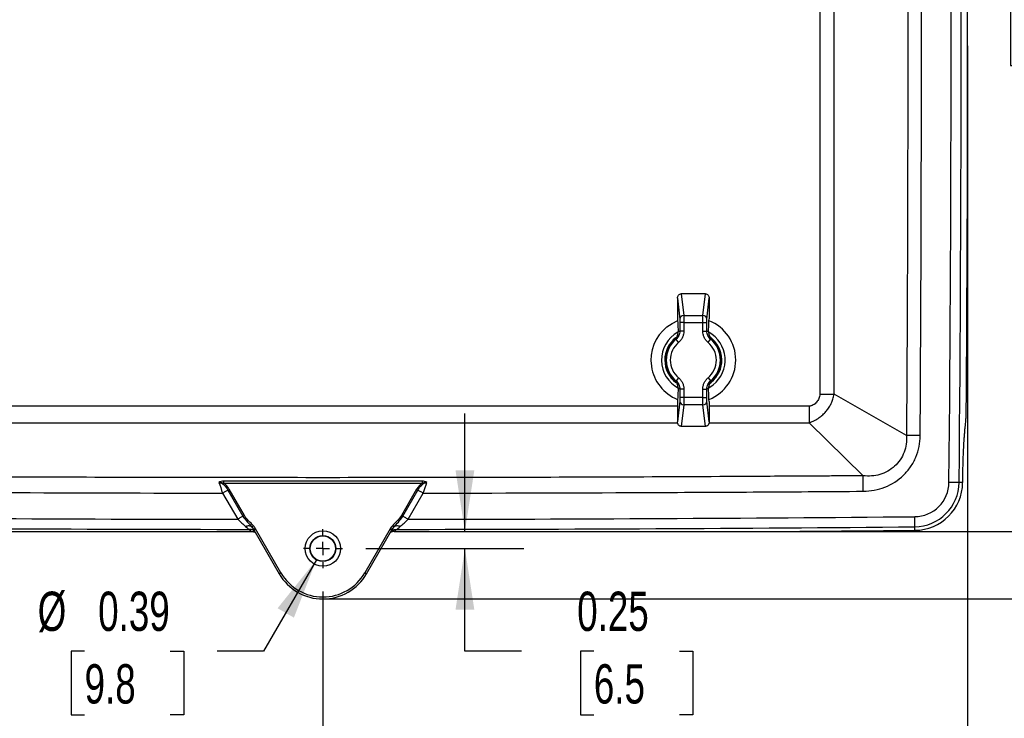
# Model space of a CAD drawing. Header units: inches. Extents: x 1.7 to 75.2, y 1.7 to 57.7.
# Tile 3 of 27: x 13.9 to 28.5, y 12.6 to 22.9. Entities that reach past the tile are written whole.
import ezdxf

# ---------------------------------------------------------------- set-up
doc = ezdxf.new("R2010")
doc.units = ezdxf.units.IN
doc.header["$LTSCALE"] = 7
doc.header["$MEASUREMENT"] = 0
doc.linetypes.add('CENTERX2', pattern=[0.8, 0.5, -0.1, 0.1, -0.1])
doc.layers.add('CENTER', color=40, linetype='CENTERX2')
doc.layers.add('DIMENSIONS', color=140, linetype='Continuous', lineweight=25)
doc.styles.add('SLDTEXTSTYLE0', font='TXT', dxfattribs={"width": 0.7})
doc.dimstyles.new('SLDDIMSTYLE0', dxfattribs={"dimtxt": 0.594727, "dimasz": 0.91, "dimexe": 0, "dimexo": 0.0625, "dimgap": 0.148682, "dimtad": 0, "dimtih": 1, "dimtoh": 1, "dimrnd": 1e-09, "dimzin": 12, "dimdsep": 46, "dimtxsty": 'SLDTEXTSTYLE0', "dimsah": 1, "dimcen": 0.09, "dimadec": 0, "dimazin": 3, "dimtfac": 1, "dimtofl": 0, "dimtmove": 0, "dimatfit": 3, "dimfxl": 0, "dimfrac": 2, "dimtolj": 1, "dimtzin": 12, "dimarcsym": 0})
doc.dimstyles.new('SLDDIMSTYLE1', dxfattribs={"dimtxt": 0.594727, "dimasz": 0.91, "dimexe": 0, "dimexo": 0.0625, "dimgap": 0.148682, "dimtad": 0, "dimtih": 1, "dimtoh": 1, "dimrnd": 1e-09, "dimdsep": 46, "dimtxsty": 'SLDTEXTSTYLE0', "dimsah": 1, "dimcen": 0.09, "dimadec": 0, "dimazin": 2, "dimtfac": 1, "dimtmove": 0, "dimatfit": 0, "dimfxl": 0, "dimfrac": 2, "dimtolj": 1, "dimtzin": 12, "dimarcsym": 0})
doc.dimstyles.new('SLDDIMSTYLE2', dxfattribs={"dimtxt": 0.594727, "dimasz": 0.91, "dimexe": 0, "dimexo": 0.0625, "dimgap": 0.148682, "dimtad": 0, "dimtih": 1, "dimtoh": 1, "dimrnd": 1e-09, "dimdsep": 46, "dimtxsty": 'SLDTEXTSTYLE0', "dimsah": 1, "dimcen": 0, "dimadec": 0, "dimazin": 2, "dimtfac": 1, "dimtofl": 0, "dimtmove": 0, "dimatfit": 3, "dimfxl": 0, "dimfrac": 2, "dimtolj": 1, "dimtzin": 12, "dimarcsym": 0})

# ---------------------------------------------------------------- blocks, each defined once
blk = doc.blocks.new('_D')
at = {"layer": 'DIMENSIONS'}
for p, q in [((8.779, 22.191), (8.779, 10.368)), ((18.352, 14.437), (18.352, 10.368)), ((8.779, 11.243), (11.544, 11.243)), ((12.35, 11.243), (12.15, 11.243)), ((12.15, 11.243), (12.15, 10.298)), ((14.612, 11.243), (14.811, 11.243)), ((14.811, 11.243), (14.811, 10.298)), ((18.352, 11.243), (15.417, 11.243)), ((12.15, 10.298), (12.35, 10.298)), ((14.811, 10.298), (14.612, 10.298))]:
    blk.add_line(p, q, dxfattribs=at)
for points in [[(8.779, 11.243), (9.689, 11.103), (9.689, 11.383)], [(18.352, 11.243), (17.442, 11.383), (17.442, 11.103)]]:
    blk.add_solid(points, dxfattribs=at)
at = {"layer": 'DIMENSIONS', "char_height": 0.5833, "attachment_point": 1, "style": 'SLDTEXTSTYLE0'}
for s, insert in [('9.57', (12.597, 12.128)), ('243.2', (12.35, 11.05))]:
    blk.add_mtext(s, dxfattribs=dict(at, insert=insert))
blk = doc.blocks.new('_D_1')
at = {"layer": 'DIMENSIONS'}
for p, q in [((27.925, 22.191), (27.925, 10.368)), ((18.352, 14.437), (18.352, 10.368)), ((18.352, 11.243), (21.859, 11.243)), ((22.665, 11.243), (22.466, 11.243)), ((22.466, 11.243), (22.466, 10.298)), ((24.927, 11.243), (25.127, 11.243)), ((25.127, 11.243), (25.127, 10.298)), ((27.925, 11.243), (25.733, 11.243)), ((22.466, 10.298), (22.665, 10.298)), ((25.127, 10.298), (24.927, 10.298))]:
    blk.add_line(p, q, dxfattribs=at)
for points in [[(18.352, 11.243), (19.262, 11.103), (19.262, 11.383)], [(27.925, 11.243), (27.015, 11.383), (27.015, 11.103)]]:
    blk.add_solid(points, dxfattribs=at)
at = {"layer": 'DIMENSIONS', "char_height": 0.5833, "attachment_point": 1, "style": 'SLDTEXTSTYLE0'}
for s, insert in [('9.57', (22.913, 12.128)), ('243.2', (22.665, 11.05))]:
    blk.add_mtext(s, dxfattribs=dict(at, insert=insert))
blk = doc.blocks.new('_D_2')
at = {"layer": 'DIMENSIONS'}
for p, q in [((26.652, 29.712), (30.764, 29.712)), ((29.889, 29.712), (29.889, 24.273)), ((28.758, 23.195), (28.559, 23.195)), ((28.559, 23.195), (28.559, 22.249)), ((31.02, 23.195), (31.22, 23.195)), ((31.22, 23.195), (31.22, 22.249)), ((28.559, 22.249), (28.758, 22.249)), ((31.22, 22.249), (31.02, 22.249)), ((29.889, 15.33), (29.889, 22.116)), ((19.761, 15.33), (30.764, 15.33))]:
    blk.add_line(p, q, dxfattribs=at)
for points in [[(29.889, 29.712), (29.749, 28.802), (30.029, 28.802)], [(29.889, 15.33), (30.029, 16.24), (29.749, 16.24)]]:
    blk.add_solid(points, dxfattribs=at)
at = {"layer": 'DIMENSIONS', "char_height": 0.5833, "attachment_point": 1, "style": 'SLDTEXTSTYLE0'}
for s, insert in [('14.38', (28.758, 24.08)), ('365.3', (28.758, 23.001))]:
    blk.add_mtext(s, dxfattribs=dict(at, insert=insert))
blk = doc.blocks.new('_D_3')
at = {"layer": 'DIMENSIONS'}
for p, q in [((26.612, 30.051), (33.955, 30.051)), ((33.08, 30.051), (33.08, 24.273)), ((31.949, 23.195), (31.749, 23.195)), ((31.749, 23.195), (31.749, 22.249)), ((34.211, 23.195), (34.411, 23.195)), ((34.411, 23.195), (34.411, 22.249)), ((31.749, 22.249), (31.949, 22.249)), ((34.411, 22.249), (34.211, 22.249)), ((33.08, 14.327), (33.08, 22.116)), ((18.702, 14.327), (33.955, 14.327))]:
    blk.add_line(p, q, dxfattribs=at)
for points in [[(33.08, 30.051), (32.94, 29.141), (33.22, 29.141)], [(33.08, 14.327), (33.22, 15.237), (32.94, 15.237)]]:
    blk.add_solid(points, dxfattribs=at)
at = {"layer": 'DIMENSIONS', "char_height": 0.5833, "attachment_point": 1, "style": 'SLDTEXTSTYLE0'}
for s, insert in [('15.72', (31.949, 24.08)), ('399.4', (31.949, 23.001))]:
    blk.add_mtext(s, dxfattribs=dict(at, insert=insert))
blk = doc.blocks.new('_D_4')
at = {"layer": 'DIMENSIONS'}
for p, q in [((8.779, 22.891), (8.779, 33.288)), ((27.925, 22.891), (27.925, 33.288)), ((8.779, 32.413), (16.932, 32.413)), ((17.738, 32.413), (17.538, 32.413)), ((17.538, 32.413), (17.538, 31.468)), ((20, 32.413), (20.199, 32.413)), ((20.199, 32.413), (20.199, 31.468)), ((27.925, 32.413), (20.806, 32.413)), ((17.538, 31.468), (17.738, 31.468)), ((20.199, 31.468), (20, 31.468))]:
    blk.add_line(p, q, dxfattribs=at)
for points in [[(8.779, 32.413), (9.689, 32.273), (9.689, 32.553)], [(27.925, 32.413), (27.015, 32.553), (27.015, 32.273)]]:
    blk.add_solid(points, dxfattribs=at)
at = {"layer": 'DIMENSIONS', "char_height": 0.5833, "attachment_point": 1, "style": 'SLDTEXTSTYLE0'}
for s, insert in [('19.15', (17.738, 33.298)), ('486.3', (17.738, 32.22))]:
    blk.add_mtext(s, dxfattribs=dict(at, insert=insert))
blk = doc.blocks.new('_D_5')
at = {"layer": 'DIMENSIONS'}
for p, q in [((20.461, 15.33), (20.461, 17.08)), ((19.761, 15.33), (21.336, 15.33)), ((18.991, 15.076), (21.336, 15.076)), ((20.461, 13.551), (20.461, 15.076)), ((21.303, 13.551), (20.461, 13.551)), ((22.375, 13.551), (22.175, 13.551)), ((22.175, 13.551), (22.175, 12.606)), ((23.648, 13.551), (23.847, 13.551)), ((23.847, 13.551), (23.847, 12.606)), ((22.175, 12.606), (22.375, 12.606)), ((23.847, 12.606), (23.648, 12.606))]:
    blk.add_line(p, q, dxfattribs=at)
for points in [[(20.461, 15.33), (20.601, 16.24), (20.321, 16.24)], [(20.461, 15.076), (20.321, 14.166), (20.601, 14.166)]]:
    blk.add_solid(points, dxfattribs=at)
at = {"layer": 'DIMENSIONS', "char_height": 0.5833, "attachment_point": 1, "style": 'SLDTEXTSTYLE0'}
for s, insert in [('0.25', (22.128, 14.436)), ('6.5', (22.375, 13.358))]:
    blk.add_mtext(s, dxfattribs=dict(at, insert=insert))
blk = doc.blocks.new('_D_6')
at = {"layer": 'DIMENSIONS'}
for p, q in [((18.256, 14.908), (17.472, 13.551)), ((14.814, 13.551), (14.615, 13.551)), ((14.615, 13.551), (14.615, 12.606)), ((16.087, 13.551), (16.287, 13.551)), ((16.287, 13.551), (16.287, 12.606)), ((17.472, 13.551), (16.783, 13.551)), ((14.615, 12.606), (14.814, 12.606)), ((16.287, 12.606), (16.087, 12.606))]:
    blk.add_line(p, q, dxfattribs=at)
blk.add_solid([(18.256, 14.908), (17.68, 14.19), (17.922, 14.05)], dxfattribs=at)
at = {"layer": 'DIMENSIONS', "char_height": 0.5833, "attachment_point": 1, "style": 'SLDTEXTSTYLE0'}
for s, insert in [('%%c', (14.118, 14.436)), ('0.39', (15.016, 14.436)), ('9.8', (14.814, 13.358))]:
    blk.add_mtext(s, dxfattribs=dict(at, insert=insert))
blk = doc.blocks.new('SW_CENTERMARKSYMBOL_0')
at = {"layer": 'CENTER', "color": 0}
for p, q in [((0, 0.2), (0, 0.289)), ((0, 0), (-0.1, 0)), ((0, 0), (0, 0.1)), ((0, 0), (0.1, 0)), ((0, 0), (0, -0.1)), ((0.2, 0), (0.289, 0)), ((-0.2, 0), (-0.289, 0)), ((0, -0.2), (0, -0.289))]:
    blk.add_line(p, q, dxfattribs=at)

msp = doc.modelspace()

# ---------------------------------------------------------------- linework, layer by layer
for p, q in [((23.674, 18.86), (23.71, 18.538)), ((24.031, 18.86), (23.674, 18.86)), ((23.995, 18.538), (24.031, 18.86)), ((23.616, 18.796), (23.616, 18.489)), ((23.616, 18.796), (23.651, 18.485)), ((24.054, 18.485), (24.089, 18.796)), ((24.089, 18.796), (24.089, 18.489)), ((23.711, 18.433), (23.652, 18.433)), ((23.652, 18.433), (23.652, 18.306)), ((23.71, 18.538), (23.995, 18.538)), ((23.711, 18.433), (23.993, 18.433)), ((23.711, 18.433), (23.711, 18.306)), ((23.993, 18.433), (24.052, 18.433)), ((23.993, 18.306), (23.993, 18.433)), ((24.052, 18.306), (24.052, 18.433)), ((23.627, 18.3), (23.627, 18.294)), ((23.711, 18.306), (23.652, 18.306)), ((23.993, 18.306), (24.052, 18.306)), ((24.078, 18.3), (24.078, 18.294)), ((23.633, 18.139), (23.595, 18.184)), ((24.072, 18.139), (24.109, 18.184)), ((23.633, 17.613), (23.595, 17.567)), ((24.072, 17.613), (24.109, 17.567)), ((24.074, 17.515), (24.116, 17.545)), ((23.627, 17.457), (23.627, 17.452)), ((23.711, 17.446), (23.652, 17.446)), ((23.652, 17.446), (23.652, 17.319)), ((23.711, 17.446), (23.711, 17.319)), ((23.993, 17.446), (24.052, 17.446)), ((23.993, 17.319), (23.993, 17.446)), ((24.052, 17.319), (24.052, 17.446)), ((24.078, 17.457), (24.078, 17.452)), ((24.08, 17.462), (24.147, 17.507)), ((23.651, 17.266), (23.616, 16.956)), ((23.616, 17.262), (23.616, 16.956)), ((23.711, 17.319), (23.652, 17.319)), ((23.993, 17.319), (23.711, 17.319)), ((23.993, 17.319), (24.052, 17.319)), ((24.089, 16.956), (24.054, 17.266)), ((24.089, 17.262), (24.089, 16.956)), ((27.016, 16.755), (25.943, 17.369)), ((23.71, 17.213), (23.674, 16.891)), ((23.995, 17.213), (23.71, 17.213)), ((24.031, 16.891), (23.995, 17.213)), ((25.572, 17.19), (24.089, 17.19)), ((24.031, 16.891), (23.674, 16.891)), ((24.086, 16.945), (25.57, 16.945)), ((26.374, 16.157), (25.57, 16.945)), ((16.942, 15.945), (17.166, 15.557)), ((17.186, 15.568), (16.961, 15.956)), ((19.743, 15.956), (19.519, 15.568)), ((19.538, 15.557), (19.762, 15.945)), ((27.798, 16.057), (27.648, 16.059)), ((27.852, 16.057), (27.798, 16.057)), ((27.852, 16.057), (27.852, 16.058)), ((16.863, 15.899), (17.087, 15.511)), ((19.618, 15.511), (19.842, 15.899)), ((27.14, 15.4), (27.139, 15.549)), ((17.298, 15.396), (17.321, 15.363)), ((17.318, 15.368), (17.33, 15.353)), ((17.321, 15.363), (17.328, 15.352)), ((17.328, 15.352), (17.704, 14.701)), ((17.73, 14.716), (17.354, 15.367)), ((19.35, 15.367), (18.975, 14.716)), ((19.001, 14.701), (19.376, 15.352)), ((19.374, 15.353), (19.387, 15.368)), ((19.376, 15.352), (19.384, 15.363)), ((19.384, 15.363), (19.407, 15.396)), ((27.141, 15.346), (27.14, 15.4)), ((17.349, 15.315), (17.34, 15.321)), ((19.355, 15.315), (19.365, 15.321)), ((17.73, 14.716), (17.704, 14.701)), ((18.975, 14.716), (19.001, 14.701))]:
    msp.add_line(p, q)
at = {"flags": 128}
for points in [[(23.459, 18.368), (23.537, 18.421), (23.62, 18.461)], [(23.618, 18.49), (23.617, 18.49), (23.616, 18.489)], [(24.089, 18.489), (24.087, 18.49), (24.086, 18.49)], [(23.616, 17.262), (23.617, 17.262), (23.618, 17.261)], [(24.086, 17.261), (24.088, 17.262), (24.089, 17.262)], [(27.887, 16.863), (27.893, 16.921), (27.897, 16.967)], [(17.258, 15.361), (17.278, 15.344), (17.294, 15.33)], [(19.411, 15.33), (19.431, 15.348), (19.447, 15.361)]]:
    msp.add_lwpolyline(points, dxfattribs=at)
for radius in [0.263, 0.193, 0.189, 0.187]:
    msp.add_circle((18.352, 15.076), radius)
for centre, radius, start, end in [((-648.739, 22.541), 676.418, 359.450926, 0.549074), ((-648.739, 22.541), 676.568, 359.450926, 0.549074), ((-648.739, 22.541), 676.664, 359.536876, 0.463124), ((23.708, 18.48), 0.0578, 88.6744, 175.034), ((23.997, 18.48), 0.0578, 4.966, 91.3256), ((23.852, 17.876), 0.63, 291.8988, 68.116), ((23.852, 17.876), 0.63, 128.6047, 248.1751), ((23.852, 17.876), 0.472, 119.1074, 242.5423), ((23.852, 17.876), 0.472, 308.6047, 60.7644), ((23.852, 17.876), 0.423, 128.4647, 232.3653), ((23.852, 17.876), 0.409, 132.4807, 227.5193), ((23.852, 17.876), 0.402, 129.7777, 230.2223), ((23.852, 17.876), 0.342, 129.7777, 230.2223), ((23.852, 17.876), 0.342, 309.7777, 50.2223), ((23.852, 17.876), 0.423, 308.6047, 54.0509), ((23.852, 17.876), 0.402, 309.7777, 50.2223), ((23.852, 17.876), 0.409, 312.4807, 47.5193), ((23.708, 17.271), 0.0578, 184.966, 271.3256), ((23.997, 17.271), 0.0578, 268.6744, 355.034), ((27.134, 16.064), 0.514, 270.5101, 359.4509), ((27.134, 16.064), 0.664, 270.5101, 359.4509), ((27.134, 16.064), 0.717, 270.5101, 359.4509), ((18.343, 1003.449), 987.939, 269.490982, 269.927164), ((18.343, 1003.449), 987.939, 270.07396, 270.510142), ((18.343, 1003.449), 988.089, 269.490982, 269.937095), ((18.343, 1003.449), 988.089, 270.064028, 270.510142), ((18.343, 1003.449), 988.142, 270.366026, 270.510142), ((18.352, 15.076), 0.749, 210, 330), ((18.352, 15.076), 0.719, 210, 330)]:
    msp.add_arc(centre, radius, start, end)
for points, knots in [([(27.016, 28.327), (27.017, 28.267), (27.017, 28.206), (27.018, 28.086), (27.018, 28.025), (27.02, 27.845), (27.02, 27.724), (27.022, 27.362), (27.024, 27.121), (27.027, 26.398), (27.03, 25.916), (27.034, 24.469), (27.036, 23.505), (27.036, 21.576), (27.034, 20.612), (27.03, 19.166), (27.027, 18.683), (27.024, 17.96), (27.022, 17.719), (27.02, 17.357), (27.02, 17.237), (27.018, 17.056), (27.018, 16.996), (27.017, 16.875), (27.017, 16.815), (27.016, 16.755)], [0, 0, 0, 0, 0.015625, 0.015625, 0.03125, 0.03125, 0.0625, 0.0625, 0.125, 0.125, 0.25, 0.25, 0.5, 0.5, 0.75, 0.75, 0.875, 0.875, 0.9375, 0.9375, 0.96875, 0.96875, 0.984375, 0.984375, 1, 1, 1, 1]), ([(27.221, 16.753), (27.222, 16.995), (27.224, 17.236), (27.226, 17.718), (27.227, 17.959), (27.231, 18.683), (27.233, 19.165), (27.237, 20.612), (27.239, 21.576), (27.239, 23.505), (27.237, 24.47), (27.233, 25.917), (27.231, 26.399), (27.227, 27.122), (27.226, 27.363), (27.224, 27.846), (27.222, 28.087), (27.221, 28.328)], [0, 0, 0, 0, 0.0625, 0.0625, 0.125, 0.125, 0.25, 0.25, 0.5, 0.5, 0.75, 0.75, 0.875, 0.875, 0.9375, 0.9375, 1, 1, 1, 1]), ([(25.729, 27.712), (25.729, 27.497), (25.729, 27.281), (25.729, 26.85), (25.729, 26.635), (25.729, 25.988), (25.73, 24.696), (25.73, 23.403), (25.73, 21.679), (25.73, 20.817), (25.73, 19.524), (25.729, 19.093), (25.729, 18.447), (25.729, 18.231), (25.729, 17.8), (25.729, 17.585), (25.729, 17.369)], [0, 0, 0, 0, 0.0625, 0.0625, 0.125, 0.125, 0.25, 0.5, 0.5, 0.75, 0.75, 0.875, 0.875, 0.9375, 0.9375, 1, 1, 1, 1]), ([(25.943, 17.369), (25.943, 17.396), (25.943, 17.423), (25.943, 17.477), (25.943, 17.504), (25.943, 17.585), (25.943, 17.638), (25.943, 17.8), (25.943, 17.908), (25.943, 18.231), (25.943, 18.446), (25.943, 19.093), (25.943, 19.524), (25.943, 20.817), (25.943, 21.679), (25.943, 23.403), (25.943, 24.265), (25.943, 25.558), (25.943, 25.989), (25.943, 26.635), (25.943, 26.85), (25.943, 27.174), (25.943, 27.281), (25.943, 27.443), (25.943, 27.497), (25.943, 27.578), (25.943, 27.605), (25.943, 27.658), (25.943, 27.685), (25.943, 27.712)], [0, 0, 0, 0, 0.007812, 0.007812, 0.015625, 0.015625, 0.03125, 0.03125, 0.0625, 0.0625, 0.125, 0.125, 0.25, 0.25, 0.5, 0.5, 0.75, 0.75, 0.875, 0.875, 0.9375, 0.9375, 0.96875, 0.96875, 0.984375, 0.984375, 0.992187, 0.992187, 1, 1, 1, 1]), ([(23.616, 18.796), (23.616, 18.803), (23.617, 18.811), (23.623, 18.827), (23.627, 18.835), (23.639, 18.847), (23.645, 18.852), (23.66, 18.859), (23.667, 18.86), (23.674, 18.86)], [0, 0, 0, 0, 0.25, 0.25, 0.5, 0.5, 0.75, 0.75, 1, 1, 1, 1]), ([(24.031, 18.86), (24.038, 18.86), (24.045, 18.859), (24.059, 18.852), (24.066, 18.847), (24.077, 18.835), (24.082, 18.827), (24.087, 18.811), (24.089, 18.803), (24.089, 18.796)], [0, 0, 0, 0, 0.25, 0.25, 0.5, 0.5, 0.75, 0.75, 1, 1, 1, 1]), ([(23.618, 18.49), (23.62, 18.448), (23.622, 18.413), (23.625, 18.351), (23.626, 18.324), (23.627, 18.3)], [0, 0, 0, 0, 0.5, 0.5, 1, 1, 1, 1]), ([(23.651, 18.485), (23.651, 18.483), (23.651, 18.48), (23.652, 18.473), (23.652, 18.468), (23.652, 18.459), (23.652, 18.454), (23.652, 18.444), (23.652, 18.438), (23.652, 18.433)], [0, 0, 0, 0, 0.25, 0.25, 0.5, 0.5, 0.75, 0.75, 1, 1, 1, 1]), ([(23.71, 18.538), (23.71, 18.537), (23.71, 18.535), (23.71, 18.531), (23.71, 18.528), (23.71, 18.523), (23.71, 18.519), (23.71, 18.514), (23.711, 18.51), (23.711, 18.505), (23.711, 18.499), (23.711, 18.494), (23.711, 18.489), (23.711, 18.483), (23.711, 18.478), (23.711, 18.472), (23.711, 18.466), (23.711, 18.461), (23.711, 18.455), (23.711, 18.449), (23.711, 18.444), (23.711, 18.438), (23.711, 18.434), (23.711, 18.433)], [0, 0, 0, 0, 0.053078, 0.10561, 0.157596, 0.209035, 0.259929, 0.310276, 0.360078, 0.409333, 0.458043, 0.506207, 0.553825, 0.600897, 0.647423, 0.693404, 0.73884, 0.78373, 0.828074, 0.871873, 0.915127, 0.957836, 1, 1, 1, 1]), ([(23.993, 18.433), (23.993, 18.435), (23.993, 18.44), (23.993, 18.447), (23.993, 18.454), (23.993, 18.461), (23.994, 18.468), (23.994, 18.475), (23.994, 18.482), (23.994, 18.488), (23.994, 18.496), (23.994, 18.505), (23.994, 18.514), (23.995, 18.523), (23.995, 18.532), (23.995, 18.536), (23.995, 18.538)], [0, 0, 0, 0, 0.054255, 0.108836, 0.163743, 0.218976, 0.274537, 0.330424, 0.386638, 0.443178, 0.500047, 0.591913, 0.687841, 0.787832, 0.891885, 1, 1, 1, 1]), ([(24.052, 18.433), (24.052, 18.438), (24.052, 18.444), (24.053, 18.454), (24.053, 18.459), (24.053, 18.468), (24.053, 18.473), (24.054, 18.48), (24.054, 18.483), (24.054, 18.485)], [0, 0, 0, 0, 0.25, 0.25, 0.5, 0.5, 0.75, 0.75, 1, 1, 1, 1]), ([(24.078, 18.3), (24.079, 18.324), (24.08, 18.351), (24.083, 18.413), (24.084, 18.448), (24.086, 18.49)], [0, 0, 0, 0, 0.5, 0.5, 1, 1, 1, 1]), ([(23.576, 18.178), (23.591, 18.192), (23.605, 18.21), (23.623, 18.251), (23.627, 18.273), (23.627, 18.294)], [0, 0, 0, 0, 0.5, 0.5, 1, 1, 1, 1]), ([(23.652, 18.306), (23.652, 18.282), (23.647, 18.259), (23.628, 18.218), (23.613, 18.199), (23.595, 18.184)], [0, 0, 0, 0, 0.5, 0.5, 1, 1, 1, 1]), ([(23.711, 18.306), (23.711, 18.29), (23.71, 18.275), (23.703, 18.244), (23.698, 18.228), (23.684, 18.199), (23.675, 18.185), (23.656, 18.16), (23.645, 18.149), (23.633, 18.139)], [0, 0, 0, 0, 0.25, 0.25, 0.5, 0.5, 0.75, 0.75, 1, 1, 1, 1]), ([(24.072, 18.139), (24.06, 18.149), (24.049, 18.16), (24.029, 18.185), (24.021, 18.199), (24.007, 18.228), (24.002, 18.244), (23.995, 18.275), (23.993, 18.29), (23.993, 18.306)], [0, 0, 0, 0, 0.25, 0.25, 0.5, 0.5, 0.75, 0.75, 1, 1, 1, 1]), ([(24.109, 18.184), (24.092, 18.199), (24.077, 18.218), (24.058, 18.259), (24.052, 18.282), (24.052, 18.306)], [0, 0, 0, 0, 0.5, 0.5, 1, 1, 1, 1]), ([(24.078, 18.294), (24.078, 18.273), (24.082, 18.251), (24.1, 18.21), (24.113, 18.192), (24.129, 18.178)], [0, 0, 0, 0, 0.5, 0.5, 1, 1, 1, 1]), ([(23.627, 17.457), (23.627, 17.479), (23.623, 17.501), (23.605, 17.541), (23.591, 17.559), (23.576, 17.574)], [0, 0, 0, 0, 0.5, 0.5, 1, 1, 1, 1]), ([(23.595, 17.567), (23.613, 17.552), (23.628, 17.534), (23.647, 17.492), (23.652, 17.469), (23.652, 17.446)], [0, 0, 0, 0, 0.5, 0.5, 1, 1, 1, 1]), ([(23.633, 17.613), (23.645, 17.603), (23.656, 17.592), (23.675, 17.566), (23.684, 17.553), (23.698, 17.523), (23.703, 17.508), (23.71, 17.477), (23.711, 17.461), (23.711, 17.446)], [0, 0, 0, 0, 0.25, 0.25, 0.5, 0.5, 0.75, 0.75, 1, 1, 1, 1]), ([(23.993, 17.446), (23.993, 17.461), (23.995, 17.477), (24.002, 17.508), (24.007, 17.523), (24.021, 17.553), (24.029, 17.566), (24.049, 17.592), (24.06, 17.603), (24.072, 17.613)], [0, 0, 0, 0, 0.25, 0.25, 0.5, 0.5, 0.75, 0.75, 1, 1, 1, 1]), ([(24.052, 17.446), (24.052, 17.469), (24.058, 17.492), (24.077, 17.534), (24.092, 17.552), (24.109, 17.567)], [0, 0, 0, 0, 0.5, 0.5, 1, 1, 1, 1]), ([(24.129, 17.574), (24.113, 17.559), (24.1, 17.541), (24.082, 17.501), (24.078, 17.479), (24.078, 17.457)], [0, 0, 0, 0, 0.5, 0.5, 1, 1, 1, 1]), ([(23.627, 17.452), (23.626, 17.427), (23.625, 17.401), (23.622, 17.338), (23.62, 17.303), (23.618, 17.261)], [0, 0, 0, 0, 0.5, 0.5, 1, 1, 1, 1]), ([(24.086, 17.261), (24.084, 17.303), (24.083, 17.338), (24.08, 17.401), (24.079, 17.427), (24.078, 17.452)], [0, 0, 0, 0, 0.5, 0.5, 1, 1, 1, 1]), ([(23.652, 17.319), (23.652, 17.313), (23.652, 17.308), (23.652, 17.297), (23.652, 17.292), (23.652, 17.283), (23.652, 17.279), (23.651, 17.272), (23.651, 17.268), (23.651, 17.266)], [0, 0, 0, 0, 0.25, 0.25, 0.5, 0.5, 0.75, 0.75, 1, 1, 1, 1]), ([(23.711, 17.319), (23.711, 17.316), (23.711, 17.312), (23.711, 17.305), (23.711, 17.297), (23.711, 17.29), (23.711, 17.283), (23.711, 17.276), (23.711, 17.27), (23.711, 17.263), (23.711, 17.255), (23.711, 17.247), (23.71, 17.237), (23.71, 17.228), (23.71, 17.22), (23.71, 17.215), (23.71, 17.213)], [0, 0, 0, 0, 0.054255, 0.108836, 0.163743, 0.218976, 0.274537, 0.330424, 0.386638, 0.443178, 0.500047, 0.591913, 0.687841, 0.787832, 0.891885, 1, 1, 1, 1]), ([(23.995, 17.213), (23.995, 17.214), (23.995, 17.216), (23.995, 17.22), (23.995, 17.224), (23.995, 17.228), (23.994, 17.232), (23.994, 17.237), (23.994, 17.242), (23.994, 17.247), (23.994, 17.252), (23.994, 17.257), (23.994, 17.263), (23.994, 17.268), (23.994, 17.274), (23.994, 17.279), (23.994, 17.285), (23.993, 17.291), (23.993, 17.296), (23.993, 17.302), (23.993, 17.308), (23.993, 17.313), (23.993, 17.317), (23.993, 17.319)], [0, 0, 0, 0, 0.052909, 0.105289, 0.157139, 0.20846, 0.259252, 0.309515, 0.359249, 0.408453, 0.457129, 0.505276, 0.552894, 0.599983, 0.646543, 0.692575, 0.738078, 0.783053, 0.827499, 0.871416, 0.914806, 0.957667, 1, 1, 1, 1]), ([(24.054, 17.266), (24.054, 17.268), (24.054, 17.272), (24.053, 17.279), (24.053, 17.283), (24.053, 17.292), (24.053, 17.297), (24.052, 17.308), (24.052, 17.313), (24.052, 17.319)], [0, 0, 0, 0, 0.25, 0.25, 0.5, 0.5, 0.75, 0.75, 1, 1, 1, 1]), ([(25.57, 16.945), (25.578, 16.947), (25.584, 16.95), (25.595, 16.954), (25.6, 16.956), (25.614, 16.962), (25.622, 16.965), (25.645, 16.976), (25.658, 16.983), (25.683, 16.996), (25.694, 17.003), (25.715, 17.017), (25.725, 17.024), (25.754, 17.045), (25.771, 17.06), (25.803, 17.091), (25.818, 17.107), (25.845, 17.14), (25.857, 17.157), (25.88, 17.194), (25.89, 17.213), (25.909, 17.253), (25.917, 17.274), (25.932, 17.318), (25.938, 17.342), (25.943, 17.369)], [0, 0, 0, 0, 0.015625, 0.015625, 0.03125, 0.03125, 0.0625, 0.0625, 0.125, 0.125, 0.1875, 0.1875, 0.25, 0.25, 0.375, 0.375, 0.5, 0.5, 0.625, 0.625, 0.75, 0.75, 0.875, 0.875, 1, 1, 1, 1]), ([(25.729, 17.369), (25.729, 17.347), (25.724, 17.326), (25.708, 17.286), (25.697, 17.267), (25.669, 17.234), (25.652, 17.22), (25.624, 17.204), (25.614, 17.199), (25.598, 17.194), (25.593, 17.193), (25.583, 17.191), (25.577, 17.19), (25.572, 17.19)], [0, 0, 0, 0, 0.25, 0.25, 0.5, 0.5, 0.75, 0.75, 0.875, 0.875, 0.9375, 0.9375, 1, 1, 1, 1]), ([(23.616, 17.19), (22.92, 17.191), (20.877, 17.191), (17.775, 17.191), (14.961, 17.191), (13.496, 17.191), (13.089, 17.19)], [0, 0, 0, 0, 0.198265, 0.582292, 0.884028, 1, 1, 1, 1]), ([(25.572, 17.19), (25.572, 17.143), (25.572, 17.097), (25.571, 17.012), (25.571, 16.975), (25.57, 16.945)], [0, 0, 0, 0, 0.5, 0.5, 1, 1, 1, 1]), ([(27.897, 16.967), (27.897, 16.97), (27.898, 16.975), (27.898, 16.982), (27.899, 16.99), (27.899, 16.998), (27.9, 17.006), (27.901, 17.016), (27.901, 17.028), (27.902, 17.042), (27.903, 17.057), (27.903, 17.066), (27.903, 17.071)], [0, 0, 0, 0, 0.081464, 0.163055, 0.244908, 0.327156, 0.409929, 0.493357, 0.620423, 0.746887, 0.873247, 1, 1, 1, 1]), ([(13.086, 16.945), (13.398, 16.945), (14.672, 16.945), (16.909, 16.945), (19.796, 16.945), (22.032, 16.945), (23.306, 16.945), (23.618, 16.945)], [0, 0, 0, 0, 0.088793, 0.362946, 0.6371, 0.911253, 1, 1, 1, 1]), ([(23.674, 16.891), (23.667, 16.891), (23.66, 16.893), (23.645, 16.899), (23.639, 16.904), (23.627, 16.916), (23.623, 16.924), (23.617, 16.94), (23.616, 16.948), (23.616, 16.956)], [0, 0, 0, 0, 0.25, 0.25, 0.5, 0.5, 0.75, 0.75, 1, 1, 1, 1]), ([(24.089, 16.956), (24.089, 16.948), (24.087, 16.94), (24.082, 16.924), (24.077, 16.916), (24.066, 16.904), (24.059, 16.899), (24.045, 16.893), (24.038, 16.891), (24.031, 16.891)], [0, 0, 0, 0, 0.25, 0.25, 0.5, 0.5, 0.75, 0.75, 1, 1, 1, 1]), ([(27.852, 16.058), (27.852, 16.065), (27.852, 16.078), (27.852, 16.098), (27.852, 16.118), (27.852, 16.138), (27.853, 16.158), (27.853, 16.177), (27.853, 16.197), (27.854, 16.217), (27.854, 16.237), (27.855, 16.256), (27.856, 16.307), (27.858, 16.387), (27.862, 16.494), (27.867, 16.597), (27.872, 16.672), (27.875, 16.723), (27.878, 16.753), (27.88, 16.781), (27.882, 16.809), (27.884, 16.836), (27.886, 16.854), (27.887, 16.863)], [0, 0, 0, 0, 0.022323, 0.044623, 0.066909, 0.089187, 0.111465, 0.133751, 0.156051, 0.178373, 0.200724, 0.223112, 0.245544, 0.372106, 0.499094, 0.625969, 0.753123, 0.794308, 0.835416, 0.876493, 0.917586, 0.95874, 1, 1, 1, 1]), ([(27.016, 16.755), (27.02, 16.713), (27.019, 16.671), (27.008, 16.587), (26.997, 16.546), (26.967, 16.467), (26.947, 16.43), (26.9, 16.36), (26.872, 16.328), (26.81, 16.271), (26.775, 16.246), (26.702, 16.204), (26.663, 16.188), (26.583, 16.164), (26.541, 16.157), (26.457, 16.151), (26.415, 16.152), (26.374, 16.157)], [0, 0, 0, 0, 0.125, 0.125, 0.25, 0.25, 0.375, 0.375, 0.5, 0.5, 0.625, 0.625, 0.75, 0.75, 0.875, 0.875, 1, 1, 1, 1]), ([(26.376, 15.927), (26.43, 15.928), (26.485, 15.933), (26.593, 15.953), (26.646, 15.968), (26.798, 16.028), (26.892, 16.089), (27.011, 16.203), (27.046, 16.245), (27.108, 16.335), (27.134, 16.383), (27.177, 16.484), (27.193, 16.537), (27.215, 16.644), (27.22, 16.699), (27.221, 16.753)], [0, 0, 0, 0, 0.125, 0.125, 0.25, 0.25, 0.5, 0.5, 0.625, 0.625, 0.75, 0.75, 0.875, 0.875, 1, 1, 1, 1]), ([(27.221, 16.753), (27.183, 16.754), (27.146, 16.754), (27.076, 16.754), (27.044, 16.755), (27.016, 16.755)], [0, 0, 0, 0, 0.5, 0.5, 1, 1, 1, 1]), ([(26.374, 16.157), (26.29, 16.156), (26.207, 16.156), (26.04, 16.155), (25.956, 16.154), (25.705, 16.153), (25.538, 16.152), (25.037, 16.149), (24.703, 16.147), (23.7, 16.141), (23.032, 16.138), (21.026, 16.131), (19.689, 16.129), (17.015, 16.129), (15.679, 16.131), (13.673, 16.138), (13.005, 16.141), (12.002, 16.147), (11.668, 16.149), (11.166, 16.152), (10.999, 16.153), (10.749, 16.154), (10.665, 16.155), (10.498, 16.156), (10.415, 16.156), (10.331, 16.157)], [0, 0, 0, 0, 0.015625, 0.015625, 0.03125, 0.03125, 0.0625, 0.0625, 0.125, 0.125, 0.25, 0.25, 0.5, 0.5, 0.75, 0.75, 0.875, 0.875, 0.9375, 0.9375, 0.96875, 0.96875, 0.984375, 0.984375, 1, 1, 1, 1]), ([(26.376, 15.927), (26.375, 15.971), (26.375, 16.015), (26.374, 16.094), (26.374, 16.129), (26.374, 16.157)], [0, 0, 0, 0, 0.5, 0.5, 1, 1, 1, 1]), ([(16.879, 16.079), (16.867, 16.079), (16.854, 16.078), (16.83, 16.071), (16.818, 16.066), (16.808, 16.058)], [0, 0, 0, 0, 0.5, 0.5, 1, 1, 1, 1]), ([(16.808, 16.058), (16.815, 16.059), (16.822, 16.059), (16.835, 16.059), (16.841, 16.058), (16.859, 16.056), (16.869, 16.053), (16.879, 16.049)], [0, 0, 0, 0, 0.25, 0.25, 0.5, 0.5, 1, 1, 1, 1]), ([(16.808, 16.058), (16.822, 16.057), (16.836, 16.053), (16.862, 16.039), (16.874, 16.029), (16.908, 15.998), (16.927, 15.972), (16.942, 15.945)], [0, 0, 0, 0, 0.25, 0.25, 0.5, 0.5, 1, 1, 1, 1]), ([(16.942, 15.945), (16.932, 15.939), (16.92, 15.932), (16.893, 15.916), (16.878, 15.908), (16.863, 15.899)], [0, 0, 0, 0, 0.5, 0.5, 1, 1, 1, 1]), ([(16.961, 15.956), (16.951, 15.974), (16.939, 15.991), (16.912, 16.023), (16.897, 16.037), (16.879, 16.049)], [0, 0, 0, 0, 0.5, 0.5, 1, 1, 1, 1]), ([(19.825, 16.049), (19.808, 16.037), (19.793, 16.023), (19.766, 15.991), (19.754, 15.974), (19.743, 15.956)], [0, 0, 0, 0, 0.5, 0.5, 1, 1, 1, 1]), ([(19.762, 15.945), (19.778, 15.972), (19.797, 15.998), (19.831, 16.029), (19.843, 16.039), (19.869, 16.053), (19.883, 16.057), (19.897, 16.058)], [0, 0, 0, 0, 0.5, 0.5, 0.75, 0.75, 1, 1, 1, 1]), ([(19.842, 15.899), (19.827, 15.908), (19.812, 15.916), (19.785, 15.932), (19.772, 15.939), (19.762, 15.945)], [0, 0, 0, 0, 0.5, 0.5, 1, 1, 1, 1]), ([(19.897, 16.058), (19.887, 16.066), (19.875, 16.071), (19.851, 16.078), (19.838, 16.079), (19.825, 16.079)], [0, 0, 0, 0, 0.5, 0.5, 1, 1, 1, 1]), ([(19.825, 16.049), (19.835, 16.053), (19.846, 16.056), (19.869, 16.059), (19.882, 16.06), (19.897, 16.058)], [0, 0, 0, 0, 0.5, 0.5, 1, 1, 1, 1]), ([(10.329, 15.927), (10.874, 15.923), (11.418, 15.92), (12.507, 15.913), (13.051, 15.911), (14.685, 15.904), (15.774, 15.901), (16.863, 15.899)], [0, 0, 0, 0, 0.25, 0.25, 0.5, 0.5, 1, 1, 1, 1]), ([(19.842, 15.899), (20.931, 15.901), (22.02, 15.904), (23.653, 15.911), (24.198, 15.913), (25.287, 15.92), (25.831, 15.923), (26.376, 15.927)], [0, 0, 0, 0, 0.5, 0.5, 0.75, 0.75, 1, 1, 1, 1]), ([(17.166, 15.557), (17.156, 15.551), (17.144, 15.544), (17.117, 15.528), (17.102, 15.52), (17.087, 15.511)], [0, 0, 0, 0, 0.5, 0.5, 1, 1, 1, 1]), ([(17.166, 15.557), (17.185, 15.525), (17.208, 15.497), (17.255, 15.444), (17.278, 15.42), (17.298, 15.396)], [0, 0, 0, 0, 0.5, 0.5, 1, 1, 1, 1]), ([(17.321, 15.415), (17.299, 15.441), (17.274, 15.464), (17.226, 15.513), (17.203, 15.538), (17.186, 15.568)], [0, 0, 0, 0, 0.5, 0.5, 1, 1, 1, 1]), ([(19.519, 15.568), (19.502, 15.538), (19.479, 15.513), (19.431, 15.464), (19.406, 15.441), (19.384, 15.415)], [0, 0, 0, 0, 0.5, 0.5, 1, 1, 1, 1]), ([(19.407, 15.396), (19.427, 15.421), (19.45, 15.444), (19.497, 15.497), (19.52, 15.525), (19.538, 15.557)], [0, 0, 0, 0, 0.5, 0.5, 1, 1, 1, 1]), ([(19.618, 15.511), (19.603, 15.52), (19.588, 15.528), (19.561, 15.544), (19.548, 15.551), (19.538, 15.557)], [0, 0, 0, 0, 0.5, 0.5, 1, 1, 1, 1]), ([(17.298, 15.396), (17.287, 15.404), (17.273, 15.41), (17.24, 15.413), (17.222, 15.411), (17.203, 15.405)], [0, 0, 0, 0, 0.5, 0.5, 1, 1, 1, 1]), ([(17.339, 15.331), (17.333, 15.336), (17.319, 15.348), (17.29, 15.359), (17.269, 15.361), (17.258, 15.361)], [0, 0, 0, 0, 0.266041, 0.633022, 1, 1, 1, 1]), ([(17.33, 15.353), (17.33, 15.353), (17.329, 15.352), (17.329, 15.352), (17.329, 15.352), (17.328, 15.352)], [0, 0, 0, 0, 0.045153, 0.522577, 1, 1, 1, 1]), ([(17.354, 15.367), (17.353, 15.366), (17.349, 15.364), (17.344, 15.361), (17.34, 15.358), (17.336, 15.356), (17.332, 15.354), (17.331, 15.353), (17.33, 15.353)], [0, 0, 0, 0, 0.1693359, 0.3386718, 0.5080077, 0.6773436, 0.8466795, 1, 1, 1, 1]), ([(19.374, 15.353), (19.374, 15.353), (19.372, 15.354), (19.369, 15.356), (19.365, 15.358), (19.361, 15.361), (19.356, 15.364), (19.352, 15.366), (19.35, 15.367)], [0, 0, 0, 0, 0.15332, 0.322656, 0.491992, 0.661328, 0.830664, 1, 1, 1, 1]), ([(19.366, 15.331), (19.372, 15.336), (19.386, 15.348), (19.414, 15.359), (19.436, 15.361), (19.447, 15.361)], [0, 0, 0, 0, 0.265931, 0.632847, 1, 1, 1, 1]), ([(19.376, 15.352), (19.376, 15.352), (19.376, 15.352), (19.375, 15.352), (19.375, 15.353), (19.374, 15.353)], [0, 0, 0, 0, 0.477423, 0.954846, 1, 1, 1, 1]), ([(19.502, 15.405), (19.483, 15.411), (19.464, 15.413), (19.432, 15.41), (19.417, 15.404), (19.407, 15.396)], [0, 0, 0, 0, 0.5, 0.5, 1, 1, 1, 1]), ([(12.146, 15.327), (12.195, 15.327), (12.292, 15.327), (12.439, 15.328), (12.586, 15.328), (12.733, 15.328), (12.88, 15.328), (13.027, 15.329), (13.173, 15.329), (13.32, 15.329), (13.467, 15.329), (13.614, 15.329), (13.761, 15.33), (13.908, 15.33), (14.055, 15.33), (14.202, 15.33), (14.349, 15.33), (14.496, 15.33), (14.643, 15.33), (14.79, 15.331), (14.938, 15.331), (15.085, 15.331), (15.232, 15.331), (15.379, 15.331), (15.526, 15.331), (15.673, 15.331), (15.821, 15.331), (15.968, 15.331), (16.115, 15.331), (16.262, 15.331), (16.41, 15.331), (16.557, 15.331), (16.704, 15.33), (16.852, 15.33), (16.999, 15.33), (17.147, 15.33), (17.245, 15.33), (17.294, 15.33)], [0, 0, 0, 0, 0.028591, 0.057179, 0.085764, 0.114345, 0.142924, 0.171499, 0.200073, 0.228644, 0.257213, 0.28578, 0.314346, 0.34291, 0.371473, 0.400035, 0.428596, 0.457157, 0.485718, 0.514278, 0.542839, 0.5714, 0.599961, 0.628523, 0.657087, 0.685651, 0.714217, 0.742784, 0.771354, 0.799925, 0.828498, 0.857075, 0.885653, 0.914235, 0.94282, 0.971408, 1, 1, 1, 1]), ([(17.294, 15.33), (17.296, 15.33), (17.301, 15.33), (17.309, 15.329), (17.316, 15.328), (17.324, 15.326), (17.332, 15.324), (17.337, 15.322), (17.34, 15.321)], [0, 0, 0, 0, 0.152358, 0.310415, 0.474202, 0.643732, 0.819003, 1, 1, 1, 1]), ([(19.411, 15.33), (19.409, 15.33), (19.404, 15.33), (19.398, 15.329), (19.391, 15.328), (19.385, 15.327), (19.378, 15.326), (19.372, 15.324), (19.367, 15.322), (19.365, 15.321)], [0, 0, 0, 0, 0.141226, 0.282343, 0.423747, 0.565832, 0.708985, 0.853585, 1, 1, 1, 1]), ([(19.411, 15.33), (19.46, 15.33), (19.558, 15.33), (19.706, 15.33), (19.853, 15.33), (20, 15.33), (20.148, 15.331), (20.295, 15.331), (20.442, 15.331), (20.59, 15.331), (20.737, 15.331), (20.884, 15.331), (21.031, 15.331), (21.179, 15.331), (21.326, 15.331), (21.473, 15.331), (21.62, 15.331), (21.767, 15.331), (21.914, 15.331), (22.061, 15.331), (22.209, 15.33), (22.356, 15.33), (22.503, 15.33), (22.65, 15.33), (22.797, 15.33), (22.944, 15.33), (23.091, 15.33), (23.238, 15.329), (23.384, 15.329), (23.531, 15.329), (23.678, 15.329), (23.825, 15.328), (23.972, 15.328), (24.119, 15.328), (24.266, 15.328), (24.412, 15.327), (24.51, 15.327), (24.559, 15.327)], [0, 0, 0, 0, 0.028592, 0.05718, 0.085765, 0.114347, 0.142925, 0.171502, 0.200075, 0.228646, 0.257216, 0.285783, 0.314349, 0.342913, 0.371477, 0.400039, 0.4286, 0.457161, 0.485722, 0.514282, 0.542843, 0.571404, 0.599965, 0.628527, 0.65709, 0.685654, 0.71422, 0.742787, 0.771356, 0.799927, 0.828501, 0.857076, 0.885655, 0.914236, 0.942821, 0.971409, 1, 1, 1, 1]), ([(24.559, 15.327), (24.565, 15.327), (24.578, 15.327), (24.597, 15.327), (24.617, 15.327), (24.636, 15.327), (24.649, 15.327), (24.655, 15.327)], [0, 0, 0, 0, 0.198413, 0.397546, 0.597473, 0.798266, 1, 1, 1, 1])]:
    msp.add_open_spline(points, degree=3, knots=knots)
for points in [[(23.652, 18.306), (23.644, 18.302), (23.635, 18.298), (23.627, 18.294)], [(24.078, 18.294), (24.069, 18.298), (24.061, 18.302), (24.052, 18.306)], [(23.595, 18.184), (23.589, 18.182), (23.582, 18.18), (23.576, 18.178)], [(24.129, 18.178), (24.122, 18.18), (24.116, 18.182), (24.109, 18.184)], [(23.576, 17.574), (23.582, 17.571), (23.589, 17.569), (23.595, 17.567)], [(24.109, 17.567), (24.116, 17.569), (24.122, 17.571), (24.129, 17.574)], [(23.627, 17.457), (23.635, 17.453), (23.644, 17.45), (23.652, 17.446)], [(24.052, 17.446), (24.061, 17.45), (24.069, 17.453), (24.078, 17.457)], [(25.729, 17.369), (25.807, 17.369), (25.885, 17.369), (25.943, 17.369)], [(16.808, 16.058), (16.825, 16.01), (16.844, 15.954), (16.863, 15.899)], [(19.825, 16.079), (18.843, 16.078), (17.861, 16.078), (16.879, 16.079)], [(16.879, 16.079), (16.879, 16.07), (16.879, 16.06), (16.879, 16.049)], [(16.879, 16.049), (17.861, 16.048), (18.843, 16.048), (19.825, 16.049)], [(16.961, 15.956), (16.954, 15.952), (16.947, 15.948), (16.942, 15.945)], [(19.743, 15.956), (19.75, 15.952), (19.758, 15.948), (19.762, 15.945)], [(19.825, 16.079), (19.825, 16.07), (19.825, 16.06), (19.825, 16.049)], [(19.842, 15.899), (19.861, 15.954), (19.88, 16.01), (19.897, 16.058)], [(17.087, 15.511), (17.128, 15.472), (17.17, 15.434), (17.203, 15.405)], [(17.186, 15.568), (17.178, 15.564), (17.171, 15.56), (17.166, 15.557)], [(19.502, 15.405), (19.535, 15.434), (19.577, 15.472), (19.618, 15.511)], [(19.519, 15.568), (19.526, 15.564), (19.533, 15.56), (19.538, 15.557)], [(17.203, 15.405), (17.23, 15.381), (17.251, 15.365), (17.258, 15.361)], [(17.298, 15.396), (17.299, 15.396), (17.304, 15.401), (17.315, 15.41), (17.321, 15.415)], [(17.354, 15.367), (17.345, 15.384), (17.333, 15.4), (17.321, 15.415)], [(19.384, 15.415), (19.372, 15.4), (19.36, 15.384), (19.35, 15.367)], [(19.384, 15.415), (19.39, 15.41), (19.4, 15.401), (19.406, 15.396), (19.407, 15.396)], [(19.447, 15.361), (19.454, 15.365), (19.474, 15.381), (19.502, 15.405)]]:
    msp.add_open_spline(points, degree=3)
at = {"layer": 'DIMENSIONS'}
for p, q in [((27.925, 22.541), (27.925, 15.089)), ((19.411, 15.33), (28.049, 15.33)), ((18.352, 14.327), (19.536, 14.327))]:
    msp.add_line(p, q, dxfattribs=at)

# ---------------------------------------------------------------- block references
at = {"layer": 'CENTER'}
msp.add_blockref('SW_CENTERMARKSYMBOL_0', (18.352, 15.076), dxfattribs=at)

# ---------------------------------------------------------------- dimensions: what is measured, and where the dimension line sits
at = {"layer": 'DIMENSIONS'}
for base, p1, p2, angle, dimstyle, picture, middle in [((8.779, 32.413), (27.925, 22.541), (8.779, 22.541), 0, 'SLDDIMSTYLE0', '_D_4', (18.869, 32.413)), ((33.08, 30.051), (18.352, 14.327), (26.262, 30.051), 90, 'SLDDIMSTYLE0', '_D_3', (33.08, 23.195)), ((29.889, 15.33), (26.302, 29.712), (19.411, 15.33), 90, 'SLDDIMSTYLE0', '_D_2', (29.889, 23.195)), ((18.352, 11.243), (8.779, 22.541), (18.352, 14.787), 0, 'SLDDIMSTYLE0', '_D', (13.481, 11.243)), ((18.352, 11.243), (27.925, 22.541), (18.352, 14.787), 0, 'SLDDIMSTYLE0', '_D_1', (23.796, 11.243)), ((20.461, 15.076), (19.411, 15.33), (18.641, 15.076), 90, 'SLDDIMSTYLE1', '_D_5', (20.461, 13.551))]:
    dim = msp.add_linear_dim(base=base, p1=p1, p2=p2, angle=angle, dimstyle=dimstyle, dxfattribs=at)
    dim.commit()
    dim.dimension.update_dxf_attribs({"geometry": picture, "text_midpoint": middle, "dimtype": 160})
dim = msp.add_diameter_dim_2p(p1=(18.449, 15.243), p2=(18.256, 14.908), dimstyle='SLDDIMSTYLE2', dxfattribs=at)
dim.commit()
dim.dimension.update_dxf_attribs({"geometry": '_D_6', "text_midpoint": (15.451, 13.551), "dimtype": 163})

doc.saveas('drawing.dxf')
